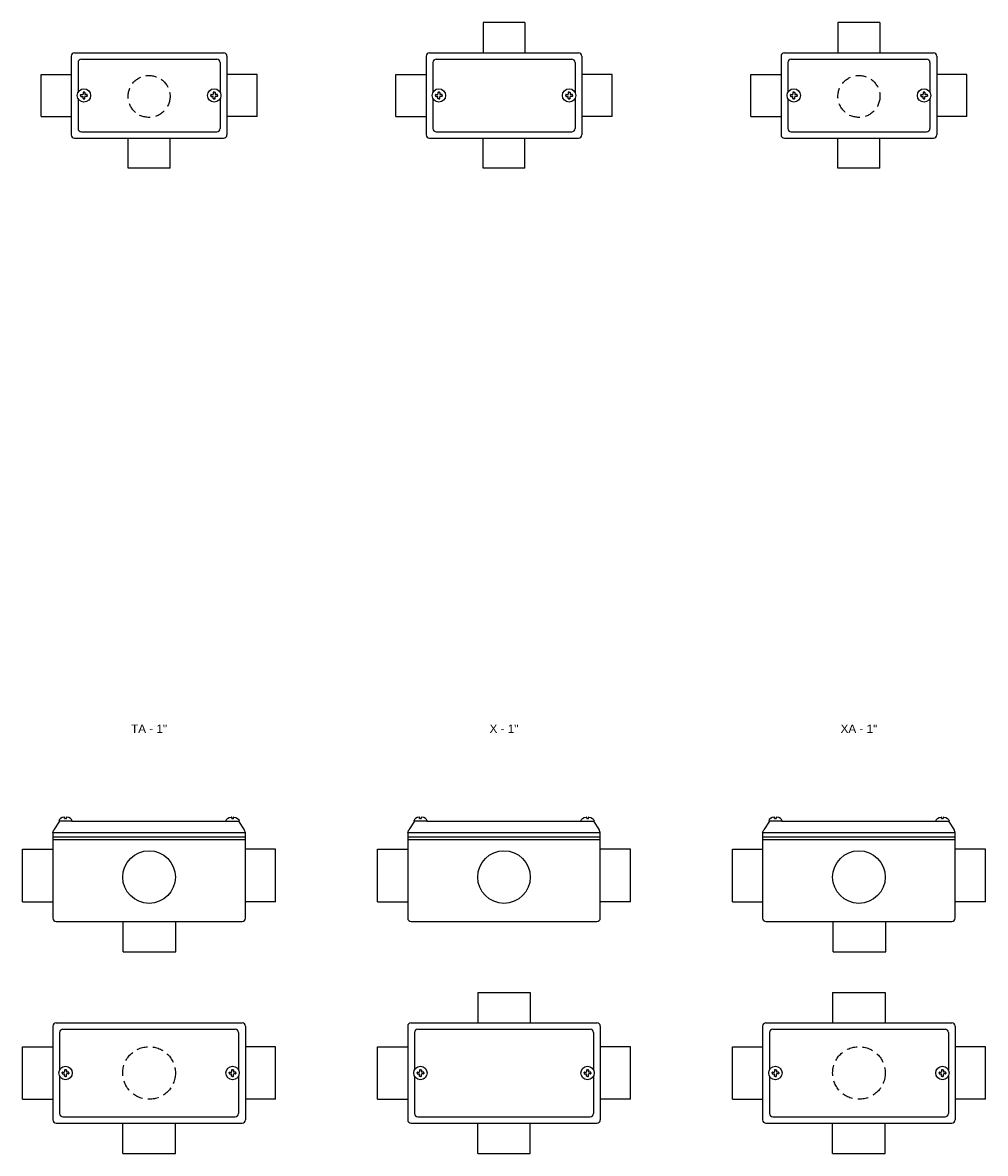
# Model space of a CAD drawing. Header units: millimetres. Extents: x -1637 to 3313, y 823 to 4086.
# Tile 15 of 18: x 2066 to 2641, y 2667 to 3342. Entities that reach past the tile are written whole.
import ezdxf
from ezdxf.enums import TextEntityAlignment as Align

# ---------------------------------------------------------------- set-up
doc = ezdxf.new("R2010")
doc.units = ezdxf.units.MM
doc.linetypes.add('HIDDEN', pattern=[9.525, 6.35, -3.175])
doc.layers.add('CONDULETE', color=8, linetype='Continuous')
doc.layers.add('FURO VASADO', color=251, linetype='HIDDEN')
doc.styles.get("Standard").update_dxf_attribs({"font": 'arial.ttf'})

msp = doc.modelspace()

# ---------------------------------------------------------------- linework, layer by layer
at = {"layer": 'CONDULETE'}
for p, q in [((2341.25, 3341.8), (2341.25, 3323.8)), ((2366.3, 3341.8), (2341.25, 3341.8)), ((2366.3, 3341.8), (2366.3, 3323.8)), ((2553.15, 3341.8), (2553.15, 3323.8)), ((2578.2, 3341.8), (2553.15, 3341.8)), ((2578.2, 3341.8), (2578.2, 3323.8)), ((2097.37, 3323.8), (2186.37, 3323.8)), ((2309.27, 3323.8), (2398.27, 3323.8)), ((2521.18, 3323.8), (2610.18, 3323.8)), ((2095.37, 3321.8), (2095.37, 3274.8)), ((2099.46, 3318.01), (2099.46, 3300.17)), ((2101.46, 3320.01), (2182.27, 3320.01)), ((2184.27, 3318.01), (2184.27, 3300.17)), ((2188.37, 3321.8), (2188.37, 3274.8)), ((2307.27, 3321.8), (2307.27, 3274.8)), ((2311.37, 3318.01), (2311.37, 3300.17)), ((2313.37, 3320.01), (2394.18, 3320.01)), ((2396.18, 3318.01), (2396.18, 3300.17)), ((2400.27, 3321.8), (2400.27, 3274.8)), ((2519.18, 3321.8), (2519.18, 3274.8)), ((2523.27, 3318.01), (2523.27, 3300.17)), ((2525.27, 3320.01), (2606.08, 3320.01)), ((2608.08, 3318.01), (2608.08, 3300.17)), ((2612.18, 3321.8), (2612.18, 3274.8)), ((2077.37, 3310.83), (2095.37, 3310.83)), ((2077.37, 3285.78), (2077.37, 3310.83)), ((2206.37, 3310.83), (2188.37, 3310.83)), ((2206.37, 3285.78), (2206.37, 3310.83)), ((2289.27, 3310.83), (2307.27, 3310.83)), ((2289.27, 3285.78), (2289.27, 3310.83)), ((2418.27, 3310.83), (2400.27, 3310.83)), ((2418.27, 3285.78), (2418.27, 3310.83)), ((2501.18, 3310.83), (2519.18, 3310.83)), ((2501.18, 3285.78), (2501.18, 3310.83)), ((2630.18, 3310.83), (2612.18, 3310.83)), ((2630.18, 3285.78), (2630.18, 3310.83)), ((2099.46, 3296.44), (2099.46, 3278.6)), ((2101, 3298.3), (2101, 3298.67)), ((2101, 3298.3), (2101, 3297.93)), ((2101.2, 3298.87), (2102.26, 3298.87)), ((2101.2, 3297.73), (2102.26, 3297.73)), ((2102.42, 3300.1), (2102.42, 3299.03)), ((2102.42, 3296.51), (2102.42, 3297.57)), ((2102.99, 3300.3), (2102.62, 3300.3)), ((2102.99, 3296.31), (2102.62, 3296.31)), ((2102.99, 3300.3), (2103.36, 3300.3)), ((2102.99, 3296.31), (2103.36, 3296.31)), ((2103.56, 3300.1), (2103.56, 3299.03)), ((2103.56, 3296.51), (2103.56, 3297.57)), ((2104.78, 3298.87), (2103.72, 3298.87)), ((2104.78, 3297.73), (2103.72, 3297.73)), ((2104.98, 3298.3), (2104.98, 3298.67)), ((2104.98, 3298.3), (2104.98, 3297.93)), ((2178.75, 3298.3), (2178.75, 3298.67)), ((2178.75, 3298.3), (2178.75, 3297.93)), ((2178.95, 3298.87), (2180.02, 3298.87)), ((2178.95, 3297.73), (2180.02, 3297.73)), ((2180.17, 3300.1), (2180.17, 3299.03)), ((2180.17, 3296.51), (2180.17, 3297.57)), ((2180.74, 3300.3), (2180.37, 3300.3)), ((2180.74, 3296.31), (2180.37, 3296.31)), ((2180.74, 3300.3), (2181.11, 3300.3)), ((2180.74, 3296.31), (2181.11, 3296.31)), ((2181.31, 3300.1), (2181.31, 3299.03)), ((2181.31, 3296.51), (2181.31, 3297.57)), ((2182.54, 3298.87), (2181.47, 3298.87)), ((2182.54, 3297.73), (2181.47, 3297.73)), ((2182.74, 3298.3), (2182.74, 3298.67)), ((2182.74, 3298.3), (2182.74, 3297.93)), ((2184.27, 3296.44), (2184.27, 3278.6)), ((2311.37, 3296.44), (2311.37, 3278.6)), ((2312.9, 3298.3), (2312.9, 3298.67)), ((2312.9, 3298.3), (2312.9, 3297.93)), ((2313.1, 3298.87), (2314.16, 3298.87)), ((2313.1, 3297.73), (2314.16, 3297.73)), ((2314.32, 3300.1), (2314.32, 3299.03)), ((2314.32, 3296.51), (2314.32, 3297.57)), ((2314.89, 3300.3), (2314.52, 3300.3)), ((2314.89, 3296.31), (2314.52, 3296.31)), ((2314.89, 3300.3), (2315.26, 3300.3)), ((2314.89, 3296.31), (2315.26, 3296.31)), ((2315.46, 3300.1), (2315.46, 3299.03)), ((2315.46, 3296.51), (2315.46, 3297.57)), ((2316.69, 3298.87), (2315.62, 3298.87)), ((2316.69, 3297.73), (2315.62, 3297.73)), ((2316.89, 3298.3), (2316.89, 3298.67)), ((2316.89, 3298.3), (2316.89, 3297.93)), ((2390.65, 3298.3), (2390.65, 3298.67)), ((2390.65, 3298.3), (2390.65, 3297.93)), ((2390.85, 3298.87), (2391.92, 3298.87)), ((2390.85, 3297.73), (2391.92, 3297.73)), ((2392.08, 3300.1), (2392.08, 3299.03)), ((2392.08, 3296.51), (2392.08, 3297.57)), ((2392.65, 3300.3), (2392.28, 3300.3)), ((2392.65, 3296.31), (2392.28, 3296.31)), ((2392.65, 3300.3), (2393.02, 3300.3)), ((2392.65, 3296.31), (2393.02, 3296.31)), ((2393.22, 3300.1), (2393.22, 3299.03)), ((2393.22, 3296.51), (2393.22, 3297.57)), ((2394.44, 3298.87), (2393.38, 3298.87)), ((2394.44, 3297.73), (2393.38, 3297.73)), ((2394.64, 3298.3), (2394.64, 3298.67)), ((2394.64, 3298.3), (2394.64, 3297.93)), ((2396.18, 3296.44), (2396.18, 3278.6)), ((2523.27, 3296.44), (2523.27, 3278.6)), ((2524.8, 3298.3), (2524.8, 3298.67)), ((2524.8, 3298.3), (2524.8, 3297.93)), ((2525, 3298.87), (2526.07, 3298.87)), ((2525, 3297.73), (2526.07, 3297.73)), ((2526.23, 3300.1), (2526.23, 3299.03)), ((2526.23, 3296.51), (2526.23, 3297.57)), ((2526.8, 3300.3), (2526.43, 3300.3)), ((2526.8, 3296.31), (2526.43, 3296.31)), ((2526.8, 3300.3), (2527.17, 3300.3)), ((2526.8, 3296.31), (2527.17, 3296.31)), ((2527.37, 3300.1), (2527.37, 3299.03)), ((2527.37, 3296.51), (2527.37, 3297.57)), ((2528.59, 3298.87), (2527.53, 3298.87)), ((2528.59, 3297.73), (2527.53, 3297.73)), ((2528.79, 3298.3), (2528.79, 3298.67)), ((2528.79, 3298.3), (2528.79, 3297.93)), ((2602.56, 3298.3), (2602.56, 3298.67)), ((2602.56, 3298.3), (2602.56, 3297.93)), ((2602.76, 3298.87), (2603.82, 3298.87)), ((2602.76, 3297.73), (2603.82, 3297.73)), ((2603.98, 3300.1), (2603.98, 3299.03)), ((2603.98, 3296.51), (2603.98, 3297.57)), ((2604.55, 3300.3), (2604.18, 3300.3)), ((2604.55, 3296.31), (2604.18, 3296.31)), ((2604.55, 3300.3), (2604.92, 3300.3)), ((2604.55, 3296.31), (2604.92, 3296.31)), ((2605.12, 3300.1), (2605.12, 3299.03)), ((2605.12, 3296.51), (2605.12, 3297.57)), ((2606.35, 3298.87), (2605.28, 3298.87)), ((2606.35, 3297.73), (2605.28, 3297.73)), ((2606.55, 3298.3), (2606.55, 3298.67)), ((2606.55, 3298.3), (2606.55, 3297.93)), ((2608.08, 3296.44), (2608.08, 3278.6)), ((2077.37, 3285.78), (2095.37, 3285.78)), ((2206.37, 3285.78), (2188.37, 3285.78)), ((2289.27, 3285.78), (2307.27, 3285.78)), ((2418.27, 3285.78), (2400.27, 3285.78)), ((2501.18, 3285.78), (2519.18, 3285.78)), ((2630.18, 3285.78), (2612.18, 3285.78)), ((2101.46, 3276.6), (2182.27, 3276.6)), ((2313.37, 3276.6), (2394.18, 3276.6)), ((2525.27, 3276.6), (2606.08, 3276.6)), ((2097.37, 3272.8), (2186.37, 3272.8)), ((2129.34, 3254.8), (2129.34, 3272.8)), ((2154.39, 3254.8), (2154.39, 3272.8)), ((2309.27, 3272.8), (2398.27, 3272.8)), ((2341.25, 3254.8), (2341.25, 3272.8)), ((2366.3, 3254.8), (2366.3, 3272.8)), ((2521.18, 3272.8), (2610.18, 3272.8)), ((2553.15, 3254.8), (2553.15, 3272.8)), ((2578.2, 3254.8), (2578.2, 3272.8)), ((2154.39, 3254.8), (2129.34, 3254.8)), ((2366.3, 3254.8), (2341.25, 3254.8)), ((2578.2, 3254.8), (2553.15, 3254.8)), ((2088.46, 2864.99), (2085.09, 2859.78)), ((2095.76, 2864.99), (2088.22, 2864.99)), ((2091.47, 2866.62), (2091.42, 2867.18)), ((2091.99, 2866.44), (2091.67, 2866.44)), ((2091.99, 2866.44), (2092.31, 2866.44)), ((2092.51, 2866.62), (2092.56, 2867.18)), ((2095.76, 2864.99), (2187.97, 2864.99)), ((2187.97, 2864.99), (2195.52, 2864.99)), ((2191.23, 2866.62), (2191.18, 2867.18)), ((2191.74, 2866.44), (2191.42, 2866.44)), ((2191.74, 2866.44), (2192.06, 2866.44)), ((2192.26, 2866.62), (2192.31, 2867.18)), ((2195.27, 2864.99), (2198.64, 2859.78)), ((2300.37, 2864.99), (2297, 2859.78)), ((2307.67, 2864.99), (2300.12, 2864.99)), ((2303.38, 2866.62), (2303.32, 2867.18)), ((2303.89, 2866.44), (2303.57, 2866.44)), ((2303.89, 2866.44), (2304.21, 2866.44)), ((2304.41, 2866.62), (2304.46, 2867.18)), ((2307.67, 2864.99), (2399.88, 2864.99)), ((2399.88, 2864.99), (2407.42, 2864.99)), ((2403.13, 2866.62), (2403.08, 2867.18)), ((2403.65, 2866.44), (2403.33, 2866.44)), ((2403.65, 2866.44), (2403.97, 2866.44)), ((2404.17, 2866.62), (2404.22, 2867.18)), ((2407.18, 2864.99), (2410.55, 2859.78)), ((2512.27, 2864.99), (2508.9, 2859.78)), ((2519.57, 2864.99), (2512.03, 2864.99)), ((2515.28, 2866.62), (2515.23, 2867.18)), ((2515.8, 2866.44), (2515.48, 2866.44)), ((2515.8, 2866.44), (2516.12, 2866.44)), ((2516.32, 2866.62), (2516.37, 2867.18)), ((2519.57, 2864.99), (2611.78, 2864.99)), ((2611.78, 2864.99), (2619.33, 2864.99)), ((2615.03, 2866.62), (2614.98, 2867.18)), ((2615.55, 2866.44), (2615.23, 2866.44)), ((2615.55, 2866.44), (2615.87, 2866.44)), ((2616.07, 2866.62), (2616.12, 2867.18)), ((2619.08, 2864.99), (2622.45, 2859.78)), ((2084.37, 2858.12), (2085.09, 2859.78)), ((2084.37, 2858.12), (2084.37, 2806.99)), ((2084.37, 2858.12), (2199.37, 2858.12)), ((2199.37, 2858.12), (2198.64, 2859.78)), ((2199.37, 2806.99), (2199.37, 2858.12)), ((2296.27, 2858.12), (2297, 2859.78)), ((2296.27, 2858.12), (2296.27, 2806.99)), ((2296.27, 2858.12), (2411.27, 2858.12)), ((2411.27, 2858.12), (2410.55, 2859.78)), ((2411.27, 2806.99), (2411.27, 2858.12)), ((2508.18, 2858.12), (2508.9, 2859.78)), ((2508.18, 2858.12), (2508.18, 2806.99)), ((2508.18, 2858.12), (2623.18, 2858.12)), ((2623.18, 2858.12), (2622.45, 2859.78)), ((2623.18, 2806.99), (2623.18, 2858.12)), ((2084.37, 2855.65), (2199.37, 2855.65)), ((2084.37, 2853.99), (2199.37, 2853.99)), ((2296.27, 2855.65), (2411.27, 2855.65)), ((2296.27, 2853.99), (2411.27, 2853.99)), ((2508.18, 2855.65), (2623.18, 2855.65)), ((2508.18, 2853.99), (2623.18, 2853.99)), ((2066.37, 2848.26), (2084.37, 2848.26)), ((2066.37, 2816.86), (2066.37, 2848.26)), ((2217.37, 2848.26), (2199.37, 2848.26)), ((2217.37, 2816.86), (2217.37, 2848.26)), ((2278.27, 2848.26), (2296.27, 2848.26)), ((2278.27, 2816.86), (2278.27, 2848.26)), ((2429.27, 2848.26), (2411.27, 2848.26)), ((2429.27, 2816.86), (2429.27, 2848.26)), ((2490.18, 2848.26), (2508.18, 2848.26)), ((2490.18, 2816.86), (2490.18, 2848.26)), ((2641.18, 2848.26), (2623.18, 2848.26)), ((2641.18, 2816.86), (2641.18, 2848.26)), ((2066.37, 2816.86), (2084.37, 2816.86)), ((2217.37, 2816.86), (2199.37, 2816.86)), ((2278.27, 2816.86), (2296.27, 2816.86)), ((2429.27, 2816.86), (2411.27, 2816.86)), ((2490.18, 2816.86), (2508.18, 2816.86)), ((2641.18, 2816.86), (2623.18, 2816.86)), ((2086.37, 2804.99), (2197.37, 2804.99)), ((2126.46, 2786.99), (2126.46, 2804.99)), ((2157.86, 2786.99), (2157.86, 2804.99)), ((2298.27, 2804.99), (2409.27, 2804.99)), ((2510.18, 2804.99), (2621.18, 2804.99)), ((2550.27, 2786.99), (2550.27, 2804.99)), ((2581.67, 2786.99), (2581.67, 2804.99)), ((2126.46, 2786.99), (2157.86, 2786.99)), ((2550.27, 2786.99), (2581.67, 2786.99)), ((2338.07, 2762.56), (2338.07, 2744.56)), ((2338.07, 2762.56), (2369.47, 2762.56)), ((2369.47, 2762.56), (2369.47, 2744.56)), ((2549.98, 2762.56), (2549.98, 2744.56)), ((2549.98, 2762.56), (2581.38, 2762.56)), ((2581.38, 2762.56), (2581.38, 2744.56)), ((2084.37, 2742.56), (2084.37, 2686.56)), ((2086.37, 2744.56), (2197.37, 2744.56)), ((2199.37, 2742.56), (2199.37, 2686.56)), ((2296.27, 2742.56), (2296.27, 2686.56)), ((2298.27, 2744.56), (2409.27, 2744.56)), ((2411.27, 2742.56), (2411.27, 2686.56)), ((2508.18, 2742.56), (2508.18, 2686.56)), ((2510.18, 2744.56), (2621.18, 2744.56)), ((2623.18, 2742.56), (2623.18, 2686.56)), ((2088.46, 2738.76), (2088.46, 2716.42)), ((2090.46, 2740.76), (2193.27, 2740.76)), ((2195.27, 2738.76), (2195.27, 2716.42)), ((2300.37, 2738.76), (2300.37, 2716.42)), ((2302.37, 2740.76), (2405.18, 2740.76)), ((2407.18, 2738.76), (2407.18, 2716.42)), ((2512.27, 2738.76), (2512.27, 2716.42)), ((2514.27, 2740.76), (2617.08, 2740.76)), ((2619.08, 2738.76), (2619.08, 2716.42)), ((2066.37, 2730.26), (2084.37, 2730.26)), ((2066.37, 2698.86), (2066.37, 2730.26)), ((2217.37, 2730.26), (2199.37, 2730.26)), ((2217.37, 2698.86), (2217.37, 2730.26)), ((2278.27, 2730.26), (2296.27, 2730.26)), ((2278.27, 2698.86), (2278.27, 2730.26)), ((2429.27, 2730.26), (2411.27, 2730.26)), ((2429.27, 2698.86), (2429.27, 2730.26)), ((2490.18, 2730.26), (2508.18, 2730.26)), ((2490.18, 2698.86), (2490.18, 2730.26)), ((2641.18, 2730.26), (2623.18, 2730.26)), ((2641.18, 2698.86), (2641.18, 2730.26)), ((2090, 2714.56), (2090, 2714.93)), ((2090, 2714.56), (2090, 2714.19)), ((2090.2, 2715.13), (2091.26, 2715.13)), ((2091.42, 2716.35), (2091.42, 2715.29)), ((2091.99, 2716.55), (2091.62, 2716.55)), ((2091.99, 2716.55), (2092.36, 2716.55)), ((2092.56, 2716.35), (2092.56, 2715.29)), ((2093.78, 2715.13), (2092.72, 2715.13)), ((2093.98, 2714.56), (2093.98, 2714.93)), ((2093.98, 2714.56), (2093.98, 2714.19)), ((2189.75, 2714.56), (2189.75, 2714.93)), ((2189.75, 2714.56), (2189.75, 2714.19)), ((2189.95, 2715.13), (2191.02, 2715.13)), ((2191.17, 2716.35), (2191.17, 2715.29)), ((2191.74, 2716.55), (2191.37, 2716.55)), ((2191.74, 2716.55), (2192.11, 2716.55)), ((2192.31, 2716.35), (2192.31, 2715.29)), ((2193.54, 2715.13), (2192.47, 2715.13)), ((2193.74, 2714.56), (2193.74, 2714.93)), ((2193.74, 2714.56), (2193.74, 2714.19)), ((2301.9, 2714.56), (2301.9, 2714.93)), ((2301.9, 2714.56), (2301.9, 2714.19)), ((2302.1, 2715.13), (2303.16, 2715.13)), ((2303.32, 2716.35), (2303.32, 2715.29)), ((2303.89, 2716.55), (2303.52, 2716.55)), ((2303.89, 2716.55), (2304.26, 2716.55)), ((2304.46, 2716.35), (2304.46, 2715.29)), ((2305.69, 2715.13), (2304.62, 2715.13)), ((2305.89, 2714.56), (2305.89, 2714.93)), ((2305.89, 2714.56), (2305.89, 2714.19)), ((2401.65, 2714.56), (2401.65, 2714.93)), ((2401.65, 2714.56), (2401.65, 2714.19)), ((2401.85, 2715.13), (2402.92, 2715.13)), ((2403.08, 2716.35), (2403.08, 2715.29)), ((2403.65, 2716.55), (2403.28, 2716.55)), ((2403.65, 2716.55), (2404.02, 2716.55)), ((2404.22, 2716.35), (2404.22, 2715.29)), ((2405.44, 2715.13), (2404.38, 2715.13)), ((2405.64, 2714.56), (2405.64, 2714.93)), ((2405.64, 2714.56), (2405.64, 2714.19)), ((2513.8, 2714.56), (2513.8, 2714.93)), ((2513.8, 2714.56), (2513.8, 2714.19)), ((2514, 2715.13), (2515.07, 2715.13)), ((2515.23, 2716.35), (2515.23, 2715.29)), ((2515.8, 2716.55), (2515.43, 2716.55)), ((2515.8, 2716.55), (2516.17, 2716.55)), ((2516.37, 2716.35), (2516.37, 2715.29)), ((2517.59, 2715.13), (2516.53, 2715.13)), ((2517.79, 2714.56), (2517.79, 2714.93)), ((2517.79, 2714.56), (2517.79, 2714.19)), ((2613.56, 2714.56), (2613.56, 2714.93)), ((2613.56, 2714.56), (2613.56, 2714.19)), ((2613.76, 2715.13), (2614.82, 2715.13)), ((2614.98, 2716.35), (2614.98, 2715.29)), ((2615.55, 2716.55), (2615.18, 2716.55)), ((2615.55, 2716.55), (2615.92, 2716.55)), ((2616.12, 2716.35), (2616.12, 2715.29)), ((2617.35, 2715.13), (2616.28, 2715.13)), ((2617.55, 2714.56), (2617.55, 2714.93)), ((2617.55, 2714.56), (2617.55, 2714.19)), ((2088.46, 2712.69), (2088.46, 2690.35)), ((2088.46, 2708.19), (2088.46, 2690.35)), ((2090.2, 2713.99), (2091.26, 2713.99)), ((2091.42, 2712.76), (2091.42, 2713.83)), ((2091.99, 2712.56), (2091.62, 2712.56)), ((2091.99, 2712.56), (2092.36, 2712.56)), ((2092.56, 2712.76), (2092.56, 2713.83)), ((2093.78, 2713.99), (2092.72, 2713.99)), ((2189.95, 2713.99), (2191.02, 2713.99)), ((2191.17, 2712.76), (2191.17, 2713.83)), ((2191.74, 2712.56), (2191.37, 2712.56)), ((2191.74, 2712.56), (2192.11, 2712.56)), ((2192.31, 2712.76), (2192.31, 2713.83)), ((2193.54, 2713.99), (2192.47, 2713.99)), ((2195.27, 2712.69), (2195.27, 2690.35)), ((2195.27, 2708.19), (2195.27, 2690.35)), ((2300.37, 2712.69), (2300.37, 2690.35)), ((2300.37, 2708.19), (2300.37, 2690.35)), ((2302.1, 2713.99), (2303.16, 2713.99)), ((2303.32, 2712.76), (2303.32, 2713.83)), ((2303.89, 2712.56), (2303.52, 2712.56)), ((2303.89, 2712.56), (2304.26, 2712.56)), ((2304.46, 2712.76), (2304.46, 2713.83)), ((2305.69, 2713.99), (2304.62, 2713.99)), ((2401.85, 2713.99), (2402.92, 2713.99)), ((2403.08, 2712.76), (2403.08, 2713.83)), ((2403.65, 2712.56), (2403.28, 2712.56)), ((2403.65, 2712.56), (2404.02, 2712.56)), ((2404.22, 2712.76), (2404.22, 2713.83)), ((2405.44, 2713.99), (2404.38, 2713.99)), ((2407.18, 2712.69), (2407.18, 2690.35)), ((2407.18, 2708.19), (2407.18, 2690.35)), ((2512.27, 2712.69), (2512.27, 2690.35)), ((2512.27, 2708.19), (2512.27, 2690.35)), ((2514, 2713.99), (2515.07, 2713.99)), ((2515.23, 2712.76), (2515.23, 2713.83)), ((2515.8, 2712.56), (2515.43, 2712.56)), ((2515.8, 2712.56), (2516.17, 2712.56)), ((2516.37, 2712.76), (2516.37, 2713.83)), ((2517.59, 2713.99), (2516.53, 2713.99)), ((2613.76, 2713.99), (2614.82, 2713.99)), ((2614.98, 2712.76), (2614.98, 2713.83)), ((2615.55, 2712.56), (2615.18, 2712.56)), ((2615.55, 2712.56), (2615.92, 2712.56)), ((2616.12, 2712.76), (2616.12, 2713.83)), ((2617.35, 2713.99), (2616.28, 2713.99)), ((2619.08, 2712.69), (2619.08, 2690.35)), ((2619.08, 2708.19), (2619.08, 2690.35)), ((2066.37, 2698.86), (2084.37, 2698.86)), ((2217.37, 2698.86), (2199.37, 2698.86)), ((2278.27, 2698.86), (2296.27, 2698.86)), ((2429.27, 2698.86), (2411.27, 2698.86)), ((2490.18, 2698.86), (2508.18, 2698.86)), ((2641.18, 2698.86), (2623.18, 2698.86)), ((2090.46, 2688.35), (2193.27, 2688.35)), ((2302.37, 2688.35), (2405.18, 2688.35)), ((2514.27, 2688.35), (2617.08, 2688.35)), ((2086.37, 2684.56), (2197.37, 2684.56)), ((2126.17, 2666.56), (2126.17, 2684.56)), ((2157.57, 2666.56), (2157.57, 2684.56)), ((2298.27, 2684.56), (2409.27, 2684.56)), ((2338.07, 2666.56), (2338.07, 2684.56)), ((2369.47, 2666.56), (2369.47, 2684.56)), ((2510.18, 2684.56), (2621.18, 2684.56)), ((2549.98, 2666.56), (2549.98, 2684.56)), ((2581.38, 2666.56), (2581.38, 2684.56)), ((2126.17, 2666.56), (2157.57, 2666.56)), ((2338.07, 2666.56), (2369.47, 2666.56)), ((2549.98, 2666.56), (2581.38, 2666.56))]:
    msp.add_line(p, q, dxfattribs=at)
for centre, radius in [((2102.99, 3298.3), 3.99), ((2180.74, 3298.3), 3.99), ((2314.89, 3298.3), 3.99), ((2392.65, 3298.3), 3.99), ((2526.8, 3298.3), 3.99), ((2604.55, 3298.3), 3.99), ((2141.87, 2831.56), 15.7), ((2353.77, 2831.56), 15.7), ((2565.68, 2831.56), 15.7), ((2091.99, 2714.56), 3.99), ((2191.74, 2714.56), 3.99), ((2303.89, 2714.56), 3.99), ((2403.65, 2714.56), 3.99), ((2515.8, 2714.56), 3.99), ((2615.55, 2714.56), 3.99)]:
    msp.add_circle(centre, radius, dxfattribs=at)
for centre, radius, start, end in [((2097.37, 3321.8), 2, 90, 180), ((2186.37, 3321.8), 2, 0, 90), ((2309.27, 3321.8), 2, 90, 180), ((2398.27, 3321.8), 2, 0, 90), ((2521.18, 3321.8), 2, 90, 180), ((2610.18, 3321.8), 2, 0, 90), ((2101.46, 3318.01), 2, 90, 180), ((2182.27, 3318.01), 2, 0, 90), ((2313.37, 3318.01), 2, 90, 180), ((2394.18, 3318.01), 2, 0, 90), ((2525.27, 3318.01), 2, 90, 180), ((2606.08, 3318.01), 2, 0, 90), ((2101.2, 3298.67), 0.2, 90, 180), ((2101.2, 3297.93), 0.2, 180, 270), ((2102.26, 3299.03), 0.16, 270, 0), ((2102.26, 3297.57), 0.16, 0, 90), ((2102.62, 3300.1), 0.2, 90, 180), ((2102.62, 3296.51), 0.2, 180, 270), ((2103.36, 3300.1), 0.2, 0, 90), ((2103.36, 3296.51), 0.2, 270, 0), ((2103.72, 3299.03), 0.16, 180, 270), ((2103.72, 3297.57), 0.16, 90, 180), ((2104.78, 3298.67), 0.2, 0, 90), ((2104.78, 3297.93), 0.2, 270, 0), ((2178.95, 3298.67), 0.2, 90, 180), ((2178.95, 3297.93), 0.2, 180, 270), ((2180.02, 3299.03), 0.16, 270, 0), ((2180.02, 3297.57), 0.16, 0, 90), ((2180.37, 3300.1), 0.2, 90, 180), ((2180.37, 3296.51), 0.2, 180, 270), ((2181.11, 3300.1), 0.2, 0, 90), ((2181.11, 3296.51), 0.2, 270, 0), ((2181.47, 3299.03), 0.16, 180, 270), ((2181.47, 3297.57), 0.16, 90, 180), ((2182.54, 3298.67), 0.2, 0, 90), ((2182.54, 3297.93), 0.2, 270, 0), ((2313.1, 3298.67), 0.2, 90, 180), ((2313.1, 3297.93), 0.2, 180, 270), ((2314.16, 3299.03), 0.16, 270, 0), ((2314.16, 3297.57), 0.16, 0, 90), ((2314.52, 3300.1), 0.2, 90, 180), ((2314.52, 3296.51), 0.2, 180, 270), ((2315.26, 3300.1), 0.2, 0, 90), ((2315.26, 3296.51), 0.2, 270, 0), ((2315.62, 3299.03), 0.16, 180, 270), ((2315.62, 3297.57), 0.16, 90, 180), ((2316.69, 3298.67), 0.2, 0, 90), ((2316.69, 3297.93), 0.2, 270, 0), ((2390.85, 3298.67), 0.2, 90, 180), ((2390.85, 3297.93), 0.2, 180, 270), ((2391.92, 3299.03), 0.16, 270, 0), ((2391.92, 3297.57), 0.16, 0, 90), ((2392.28, 3300.1), 0.2, 90, 180), ((2392.28, 3296.51), 0.2, 180, 270), ((2393.02, 3300.1), 0.2, 0, 90), ((2393.02, 3296.51), 0.2, 270, 0), ((2393.38, 3299.03), 0.16, 180, 270), ((2393.38, 3297.57), 0.16, 90, 180), ((2394.44, 3298.67), 0.2, 0, 90), ((2394.44, 3297.93), 0.2, 270, 0), ((2525, 3298.67), 0.2, 90, 180), ((2525, 3297.93), 0.2, 180, 270), ((2526.07, 3299.03), 0.16, 270, 0), ((2526.07, 3297.57), 0.16, 0, 90), ((2526.43, 3300.1), 0.2, 90, 180), ((2526.43, 3296.51), 0.2, 180, 270), ((2527.17, 3300.1), 0.2, 0, 90), ((2527.17, 3296.51), 0.2, 270, 0), ((2527.53, 3299.03), 0.16, 180, 270), ((2527.53, 3297.57), 0.16, 90, 180), ((2528.59, 3298.67), 0.2, 0, 90), ((2528.59, 3297.93), 0.2, 270, 0), ((2602.76, 3298.67), 0.2, 90, 180), ((2602.76, 3297.93), 0.2, 180, 270), ((2603.82, 3299.03), 0.16, 270, 0), ((2603.82, 3297.57), 0.16, 0, 90), ((2604.18, 3300.1), 0.2, 90, 180), ((2604.18, 3296.51), 0.2, 180, 270), ((2604.92, 3300.1), 0.2, 0, 90), ((2604.92, 3296.51), 0.2, 270, 0), ((2605.28, 3299.03), 0.16, 180, 270), ((2605.28, 3297.57), 0.16, 90, 180), ((2606.35, 3298.67), 0.2, 0, 90), ((2606.35, 3297.93), 0.2, 270, 0), ((2101.46, 3278.6), 2, 180, 270), ((2182.27, 3278.6), 2, 270, 0), ((2313.37, 3278.6), 2, 180, 270), ((2394.18, 3278.6), 2, 270, 0), ((2525.27, 3278.6), 2, 180, 270), ((2606.08, 3278.6), 2, 270, 0), ((2097.37, 3274.8), 2, 180, 270), ((2186.37, 3274.8), 2, 270, 0), ((2309.27, 3274.8), 2, 180, 270), ((2398.27, 3274.8), 2, 270, 0), ((2521.18, 3274.8), 2, 180, 270), ((2610.18, 3274.8), 2, 270, 0), ((2088.22, 2865.19), 0.2, 170.96153, 270), ((2091.22, 2867.16), 0.2, 5.15271, 97.00038), ((2091.67, 2866.64), 0.2, 185.15271, 270), ((2092.31, 2866.64), 0.2, 270, 354.84729), ((2092.76, 2867.16), 0.2, 82.99962, 174.84729), ((2095.76, 2865.19), 0.2, 270, 9.03847), ((2187.97, 2865.19), 0.2, 170.96153, 270), ((2190.98, 2867.16), 0.2, 5.15271, 97.00038), ((2191.42, 2866.64), 0.2, 185.15271, 270), ((2192.06, 2866.64), 0.2, 270, 354.84729), ((2192.51, 2867.16), 0.2, 82.99962, 174.84729), ((2195.52, 2865.19), 0.2, 270, 9.03847), ((2300.12, 2865.19), 0.2, 170.96153, 270), ((2303.13, 2867.16), 0.2, 5.15271, 97.00038), ((2303.57, 2866.64), 0.2, 185.15271, 270), ((2304.21, 2866.64), 0.2, 270, 354.84729), ((2304.66, 2867.16), 0.2, 82.99962, 174.84729), ((2307.67, 2865.19), 0.2, 270, 9.03847), ((2399.88, 2865.19), 0.2, 170.96153, 270), ((2402.88, 2867.16), 0.2, 5.15271, 97.00038), ((2403.33, 2866.64), 0.2, 185.15271, 270), ((2403.97, 2866.64), 0.2, 270, 354.84729), ((2404.42, 2867.16), 0.2, 82.99962, 174.84729), ((2407.42, 2865.19), 0.2, 270, 9.03847), ((2512.03, 2865.19), 0.2, 170.96153, 270), ((2515.03, 2867.16), 0.2, 5.15271, 97.00038), ((2515.48, 2866.64), 0.2, 185.15271, 270), ((2516.12, 2866.64), 0.2, 270, 354.84729), ((2516.57, 2867.16), 0.2, 82.99962, 174.84729), ((2519.57, 2865.19), 0.2, 270, 9.03847), ((2611.78, 2865.19), 0.2, 170.96153, 270), ((2614.78, 2867.16), 0.2, 5.15271, 97.00038), ((2615.23, 2866.64), 0.2, 185.15271, 270), ((2615.87, 2866.64), 0.2, 270, 354.84729), ((2616.32, 2867.16), 0.2, 82.99962, 174.84729), ((2619.33, 2865.19), 0.2, 270, 9.03847), ((2086.37, 2806.99), 2, 180, 270), ((2197.37, 2806.99), 2, 270, 0), ((2298.27, 2806.99), 2, 180, 270), ((2409.27, 2806.99), 2, 270, 0), ((2510.18, 2806.99), 2, 180, 270), ((2621.18, 2806.99), 2, 270, 0), ((2086.37, 2742.56), 2, 90, 180), ((2197.37, 2742.56), 2, 0, 90), ((2298.27, 2742.56), 2, 90, 180), ((2409.27, 2742.56), 2, 0, 90), ((2510.18, 2742.56), 2, 90, 180), ((2621.18, 2742.56), 2, 0, 90), ((2090.46, 2738.76), 2, 90, 180), ((2193.27, 2738.76), 2, 0, 90), ((2302.37, 2738.76), 2, 90, 180), ((2405.18, 2738.76), 2, 0, 90), ((2514.27, 2738.76), 2, 90, 180), ((2617.08, 2738.76), 2, 0, 90), ((2090.2, 2714.93), 0.2, 90, 180), ((2091.26, 2715.29), 0.16, 270, 0), ((2091.62, 2716.35), 0.2, 90, 180), ((2092.36, 2716.35), 0.2, 0, 90), ((2092.72, 2715.29), 0.16, 180, 270), ((2093.78, 2714.93), 0.2, 0, 90), ((2189.95, 2714.93), 0.2, 90, 180), ((2191.02, 2715.29), 0.16, 270, 0), ((2191.37, 2716.35), 0.2, 90, 180), ((2192.11, 2716.35), 0.2, 0, 90), ((2192.47, 2715.29), 0.16, 180, 270), ((2193.54, 2714.93), 0.2, 0, 90), ((2302.1, 2714.93), 0.2, 90, 180), ((2303.16, 2715.29), 0.16, 270, 0), ((2303.52, 2716.35), 0.2, 90, 180), ((2304.26, 2716.35), 0.2, 0, 90), ((2304.62, 2715.29), 0.16, 180, 270), ((2305.69, 2714.93), 0.2, 0, 90), ((2401.85, 2714.93), 0.2, 90, 180), ((2402.92, 2715.29), 0.16, 270, 0), ((2403.28, 2716.35), 0.2, 90, 180), ((2404.02, 2716.35), 0.2, 0, 90), ((2404.38, 2715.29), 0.16, 180, 270), ((2405.44, 2714.93), 0.2, 0, 90), ((2514, 2714.93), 0.2, 90, 180), ((2515.07, 2715.29), 0.16, 270, 0), ((2515.43, 2716.35), 0.2, 90, 180), ((2516.17, 2716.35), 0.2, 0, 90), ((2516.53, 2715.29), 0.16, 180, 270), ((2517.59, 2714.93), 0.2, 0, 90), ((2613.76, 2714.93), 0.2, 90, 180), ((2614.82, 2715.29), 0.16, 270, 0), ((2615.18, 2716.35), 0.2, 90, 180), ((2615.92, 2716.35), 0.2, 0, 90), ((2616.28, 2715.29), 0.16, 180, 270), ((2617.35, 2714.93), 0.2, 0, 90), ((2090.2, 2714.19), 0.2, 180, 270), ((2091.26, 2713.83), 0.16, 0, 90), ((2091.62, 2712.76), 0.2, 180, 270), ((2092.36, 2712.76), 0.2, 270, 0), ((2092.72, 2713.83), 0.16, 90, 180), ((2093.78, 2714.19), 0.2, 270, 0), ((2189.95, 2714.19), 0.2, 180, 270), ((2191.02, 2713.83), 0.16, 0, 90), ((2191.37, 2712.76), 0.2, 180, 270), ((2192.11, 2712.76), 0.2, 270, 0), ((2192.47, 2713.83), 0.16, 90, 180), ((2193.54, 2714.19), 0.2, 270, 0), ((2302.1, 2714.19), 0.2, 180, 270), ((2303.16, 2713.83), 0.16, 0, 90), ((2303.52, 2712.76), 0.2, 180, 270), ((2304.26, 2712.76), 0.2, 270, 0), ((2304.62, 2713.83), 0.16, 90, 180), ((2305.69, 2714.19), 0.2, 270, 0), ((2401.85, 2714.19), 0.2, 180, 270), ((2402.92, 2713.83), 0.16, 0, 90), ((2403.28, 2712.76), 0.2, 180, 270), ((2404.02, 2712.76), 0.2, 270, 0), ((2404.38, 2713.83), 0.16, 90, 180), ((2405.44, 2714.19), 0.2, 270, 0), ((2514, 2714.19), 0.2, 180, 270), ((2515.07, 2713.83), 0.16, 0, 90), ((2515.43, 2712.76), 0.2, 180, 270), ((2516.17, 2712.76), 0.2, 270, 0), ((2516.53, 2713.83), 0.16, 90, 180), ((2517.59, 2714.19), 0.2, 270, 0), ((2613.76, 2714.19), 0.2, 180, 270), ((2614.82, 2713.83), 0.16, 0, 90), ((2615.18, 2712.76), 0.2, 180, 270), ((2615.92, 2712.76), 0.2, 270, 0), ((2616.28, 2713.83), 0.16, 90, 180), ((2617.35, 2714.19), 0.2, 270, 0), ((2090.46, 2690.35), 2, 180, 270), ((2193.27, 2690.35), 2, 270, 0), ((2302.37, 2690.35), 2, 180, 270), ((2405.18, 2690.35), 2, 270, 0), ((2514.27, 2690.35), 2, 180, 270), ((2617.08, 2690.35), 2, 270, 0), ((2086.37, 2686.56), 2, 180, 270), ((2197.37, 2686.56), 2, 270, 0), ((2298.27, 2686.56), 2, 180, 270), ((2409.27, 2686.56), 2, 270, 0), ((2510.18, 2686.56), 2, 180, 270), ((2621.18, 2686.56), 2, 270, 0)]:
    msp.add_arc(centre, radius, start, end, dxfattribs=at)
for centre, start_param, end_param in [((2091.99, 2864.99), 1.770953, 3.045608), ((2091.99, 2864.99), 0.095985, 1.37064), ((2303.89, 2864.99), 1.770953, 3.045608), ((2303.89, 2864.99), 0.095985, 1.37064), ((2515.8, 2864.99), 1.770953, 3.045608), ((2515.8, 2864.99), 0.095985, 1.37064)]:
    msp.add_ellipse(centre, major_axis=(3.99, 0), ratio=0.605263, start_param=start_param, end_param=end_param, dxfattribs=at)
at = {"layer": 'CONDULETE', "extrusion": (0, 0, -1)}
for centre, start_param, end_param in [((2191.74, 2864.99), 0.095985, 1.37064), ((2191.74, 2864.99), 1.770953, 3.045608), ((2403.65, 2864.99), 0.095985, 1.37064), ((2403.65, 2864.99), 1.770953, 3.045608), ((2615.55, 2864.99), 0.095985, 1.37064), ((2615.55, 2864.99), 1.770953, 3.045608)]:
    msp.add_ellipse(centre, major_axis=(-3.99, 0), ratio=0.605263, start_param=start_param, end_param=end_param, dxfattribs=at)
at = {"layer": 'FURO VASADO', "linetype": 'HIDDEN'}
for centre, radius in [((2141.87, 3297.73), 12.53), ((2565.68, 3297.73), 12.53), ((2141.87, 2714.56), 15.7), ((2565.68, 2714.56), 15.7)]:
    msp.add_circle(centre, radius, dxfattribs=at)

# ---------------------------------------------------------------- texts
at = {"color": 1}
for s, p in [('TA - 1"', (2141.87, 2917.64)), ('X - 1"', (2353.77, 2917.64)), ('XA - 1"', (2565.68, 2917.64))]:
    msp.add_text(s, height=5, dxfattribs=at).set_placement(p, align=Align.CENTER)

doc.saveas('drawing.dxf')
